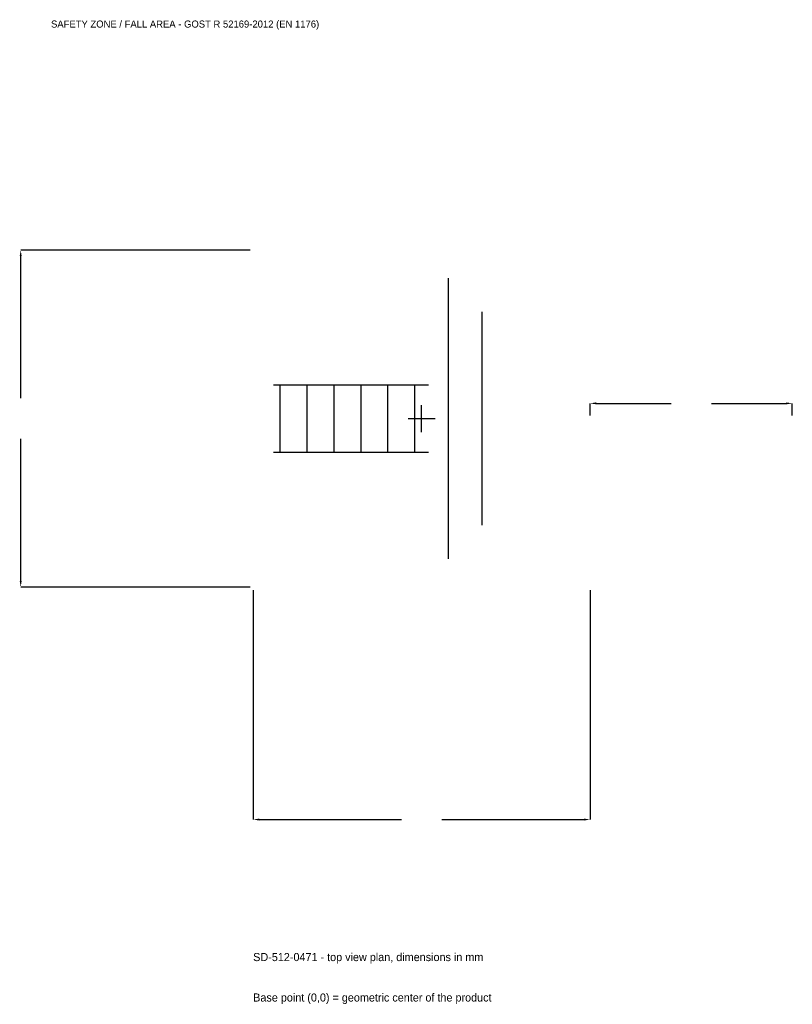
# Model space of a CAD drawing. Extents: x -5965 to 5500, y -8691 to 5917.
import ezdxf

# ---------------------------------------------------------------- set-up
doc = ezdxf.new("R2010")
doc.units = 0
for name, color, linetype in [('GP_MAF_zona_bezopasnosti', 1, 'Continuous'), ('ZSK_DANNYE', 3, 'Continuous'), ('ZSK_KONTUR', 7, 'Continuous'), ('ZSK_RAZMERY', 8, 'Continuous')]:
    doc.layers.add(name, color=color, linetype=linetype)
doc.dimstyles.new('ORION', dxfattribs={"dimtxt": 150, "dimasz": 90, "dimexe": 1.25, "dimexo": 45, "dimtad": 1, "dimcen": 2.5, "dimazin": 3, "dimtfac": 1, "dimtmove": 0, "dimatfit": 3})

# ---------------------------------------------------------------- blocks, each defined once
blk = doc.blocks.new('_CLOSEDFILLED')
at = {"color": 0, "linetype": 'BYBLOCK'}
blk.add_solid([(-1, 0.16), (0, 0), (-1, -0.16)], dxfattribs=at)
blk = doc.blocks.new('*D1')
for p, q in [((-2500, -2545), (-2500, -5950)), ((2500, -2545), (2500, -5950)), ((-2410, -5950), (-300, -5950)), ((300, -5950), (2410, -5950))]:
    blk.add_line(p, q)
at = {"layer": 'Defpoints'}
for p in [(-2500, -2500), (2500, -2500), (-2500, -5950)]:
    blk.add_point(p, dxfattribs=at)
at = {"layer": 'ZSK_RAZMERY', "xscale": 90, "yscale": 90, "rotation": 180}
blk.add_blockref('_CLOSEDFILLED', (-2500, -5950), dxfattribs=at)
at = {"layer": 'ZSK_RAZMERY', "xscale": 90, "yscale": 90}
blk.add_blockref('_CLOSEDFILLED', (2500, -5950), dxfattribs=at)
blk = doc.blocks.new('*D2')
for p, q in [((-2545, 2500), (-5950, 2500)), ((-5950, 300), (-5950, 2410)), ((-5950, -2410), (-5950, -300)), ((-2545, -2500), (-5950, -2500))]:
    blk.add_line(p, q)
at = {"layer": 'Defpoints'}
for p in [(-2500, 2500), (-5950, -2500), (-2500, -2500)]:
    blk.add_point(p, dxfattribs=at)
at = {"layer": 'ZSK_RAZMERY', "xscale": 90, "yscale": 90}
for p, rotation in [((-5950, 2500), 90), ((-5950, -2500), 270)]:
    blk.add_blockref('_CLOSEDFILLED', p, dxfattribs=dict(at, rotation=rotation))
blk = doc.blocks.new('*D3')
for p, q in [((2500, 45), (2500, 225)), ((2590, 225), (3700, 225)), ((4300, 225), (5410, 225)), ((5500, 45), (5500, 225))]:
    blk.add_line(p, q)
at = {"layer": 'Defpoints'}
for p in [(2500, 225), (2500, 0), (5500, 0)]:
    blk.add_point(p, dxfattribs=at)
at = {"layer": 'ZSK_RAZMERY', "xscale": 90, "yscale": 90, "rotation": 180}
blk.add_blockref('_CLOSEDFILLED', (2500, 225), dxfattribs=at)
at = {"layer": 'ZSK_RAZMERY', "xscale": 90, "yscale": 90}
blk.add_blockref('_CLOSEDFILLED', (5500, 225), dxfattribs=at)
blk = doc.blocks.new('B1')
at = {"layer": 'ZSK_KONTUR'}
for p, q in [((400, -2080), (400, 2080)), ((900, -1580.8), (900, 1580.8)), ((-2200, 500), (100, 500)), ((-2100, -500), (-2100, 500)), ((-1700, -500), (-1700, 500)), ((-1300, -500), (-1300, 500)), ((-900, -500), (-900, 500)), ((-500, -500), (-500, 500)), ((-100, -500), (-100, 500)), ((-2200, -500), (100, -500))]:
    blk.add_line(p, q, dxfattribs=at)
at = {"layer": 'ZSK_RAZMERY'}
for p, q in [((0, -200), (0, 200)), ((-200, 0), (200, 0))]:
    blk.add_line(p, q, dxfattribs=at)
at = {"layer": 'GP_MAF_zona_bezopasnosti', "color": 1}
blk.add_text('SAFETY ZONE / FALL AREA - GOST R 52169-2012 (EN 1176)', height=105, dxfattribs=at).set_placement((-5500, 5800))
at = {"layer": 'ZSK_RAZMERY'}
dim = blk.add_linear_dim(base=(-5950, -2500), p1=(-2500, -2500), p2=(-2500, 2500), angle=90, dimstyle='ORION', dxfattribs=at)
dim.commit()
dim.dimension.update_dxf_attribs({"geometry": '*D2', "text_midpoint": (-5950, 0)})
for base, p1, p2, picture, middle in [((2500, 225), (2500, 0), (5500, 0), '*D3', (4000, 225)), ((-2500, -5950), (-2500, -2500), (2500, -2500), '*D1', (0, -5950))]:
    dim = blk.add_linear_dim(base=base, p1=p1, p2=p2, dimstyle='ORION', dxfattribs=at)
    dim.commit()
    dim.dimension.update_dxf_attribs({"geometry": picture, "text_midpoint": middle})

msp = doc.modelspace()

# ---------------------------------------------------------------- block references
msp.add_blockref('B1', (0, 0))

# ---------------------------------------------------------------- texts
at = {"layer": 'ZSK_DANNYE', "color": 3}
msp.add_text('SD-512-0471 - top view plan, dimensions in mm', height=120, dxfattribs=at).set_placement((-2500, -8050))
at = {"layer": 'ZSK_DANNYE', "color": 7}
msp.add_text('Base point (0,0) = geometric center of the product', height=120, dxfattribs=at).set_placement((-2500, -8650))

doc.saveas('drawing.dxf')
